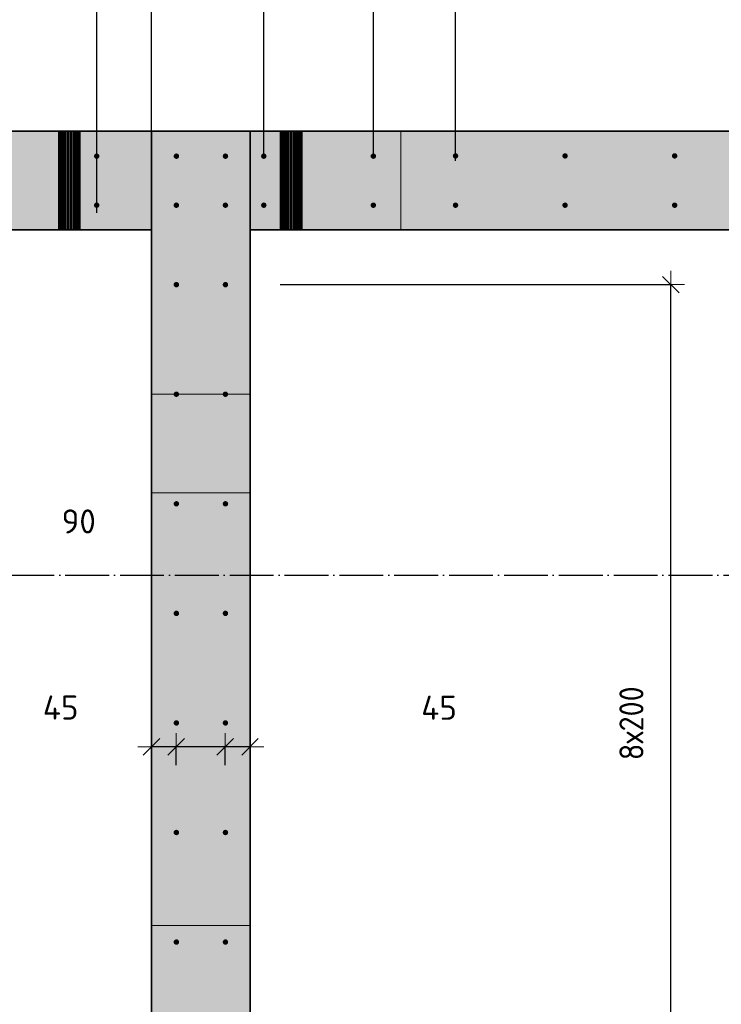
# Model space of a CAD drawing. Header units: millimetres. Extents: x -2995 to 60896, y -2809 to 57831.
# Tile 40 of 169: x 9859 to 11140, y 34836 to 36634. Entities that reach past the tile are written whole.
import ezdxf

# ---------------------------------------------------------------- set-up
doc = ezdxf.new("R2010")
doc.units = ezdxf.units.MM
doc.header["$PDMODE"] = 65
for name, pattern in [('______11', [100, 80, -10, 0, -10]), ('______5', [220, 160, -20, 20, -20]), ('________', [0])]:
    doc.linetypes.add(name, pattern=pattern)
for name, color, linetype, lineweight in [('Standard', 7, 'Continuous', 25), ('Арм.стержн. вертикальными 1', 22, 'Continuous', 35), ('Размерная линия_ общее', 7, 'Continuous', 13)]:
    doc.layers.add(name, color=color, linetype=linetype, lineweight=lineweight)
doc.layers.add('Осевая линия_ общее', color=7, linetype='______5', lineweight=13, true_color=0xa0a0a0)
doc.styles.add('ISOCPEUR', font='ISOCPEUR')
doc.dimstyles.new('DIMSTYLE_12', dxfattribs={"dimtxt": 44, "dimasz": 50, "dimexe": 0, "dimexo": 0, "dimgap": 22, "dimtad": 0, "dimdec": 0, "dimrnd": 5, "dimzin": 12, "dimdsep": 46, "dimtxsty": 'ISOCPEUR', "dimblk1": 'ALL_ML_STRICH', "dimblk2": 'ALL_ML_STRICH', "dimsah": 1, "dimcen": 0, "dimclrd": 7, "dimclre": 256, "dimclrt": 7, "dimadec": 0, "dimazin": 0, "dimtfac": 1, "dimtdec": 0, "dimtix": 1, "dimtmove": 2, "dimatfit": 3, "dimfxl": 0, "dimtvp": 1.2, "dimtzin": 0, "dimlwd": 0, "dimlwe": -3, "dimarcsym": 0})
doc.dimstyles.new('DIMSTYLE_16', dxfattribs={"dimtxt": 44, "dimasz": 50, "dimexe": 0, "dimexo": 0, "dimgap": 22, "dimtad": 0, "dimdec": 0, "dimrnd": 5, "dimzin": 12, "dimdsep": 46, "dimtxsty": 'ISOCPEUR', "dimblk1": 'ALL_ML_STRICH', "dimblk2": 'ALL_ML_STRICH', "dimsah": 1, "dimcen": 0, "dimclrd": 7, "dimclre": 256, "dimclrt": 7, "dimadec": 0, "dimazin": 0, "dimtfac": 1, "dimtdec": 0, "dimtix": 1, "dimtmove": 2, "dimatfit": 3, "dimfxl": 0, "dimtzin": 0, "dimlwd": 0, "dimlwe": -3, "dimarcsym": 0})
doc.dimstyles.new('DIMSTYLE_3', dxfattribs={"dimtxt": 44, "dimasz": 50, "dimexe": 0, "dimexo": 0, "dimgap": 22, "dimtad": 2, "dimdec": 0, "dimrnd": 5, "dimzin": 12, "dimdsep": 46, "dimtxsty": 'ISOCPEUR', "dimblk1": 'ALL_ML_STRICH', "dimblk2": 'ALL_ML_STRICH', "dimsah": 1, "dimcen": 0, "dimclrd": 7, "dimclre": 256, "dimclrt": 7, "dimadec": 0, "dimazin": 0, "dimtfac": 1, "dimtdec": 0, "dimtix": 1, "dimtmove": 2, "dimatfit": 3, "dimfxl": 0, "dimtvp": 1.2, "dimtzin": 0, "dimlwd": 0, "dimlwe": -3, "dimarcsym": 0})
doc.dimstyles.new('DIMSTYLE_5', dxfattribs={"dimtxt": 44, "dimasz": 50, "dimexe": 0, "dimexo": 0, "dimgap": 22, "dimtad": 2, "dimdec": 0, "dimrnd": 5, "dimzin": 12, "dimdsep": 46, "dimtxsty": 'ISOCPEUR', "dimblk1": 'ALL_ML_STRICH', "dimblk2": 'ALL_ML_STRICH', "dimsah": 1, "dimcen": 0, "dimclrd": 7, "dimclre": 256, "dimclrt": 7, "dimadec": 0, "dimazin": 0, "dimtfac": 1, "dimtdec": 0, "dimtix": 1, "dimtmove": 2, "dimatfit": 3, "dimfxl": 0, "dimtzin": 0, "dimlwd": 0, "dimlwe": -3, "dimarcsym": 0})

# ---------------------------------------------------------------- blocks, each defined once
blk = doc.blocks.new('СЛОЖНЫЙ_ОБЪЕКТ_0')
at = {"layer": 'Осевая линия_ общее', "color": 253, "linetype": '______11', "lineweight": -3, "true_color": 0xa0a0a0, "transparency": 33554687}
blk.add_line((-2770, 35620), (14400, 35620), dxfattribs=at)
blk = doc.blocks.new('ALL_ML_STRICH')
at = {"color": 0, "linetype": 'ByBlock', "lineweight": -2}
for p, q in [((0, -0.5), (0, 0.5)), ((-1, 0), (0.5, 0)), ((-0.3, -0.3), (0.3, 0.3))]:
    blk.add_line(p, q, dxfattribs=at)
blk = doc.blocks.new('*D512')
at = {"layer": 'DEFPOINTS', "color": 7, "linetype": 'Continuous', "lineweight": 13, "transparency": 33554687}
for p in [(10280, 35353.2), (10280, 35306.4), (10234.5, 35252.7)]:
    blk.add_point(p, dxfattribs=at)
at = {"layer": 'Размерная линия_ общее', "color": 253, "linetype": 'Continuous', "lineweight": -2, "true_color": 0xa0a0a0, "transparency": 33554687}
for p, q in [((10280, 35333.2), (10280, 35306.4)), ((10234.5, 35272.7), (10234.5, 35306.4))]:
    blk.add_line(p, q, dxfattribs=at)
at = {"layer": 'Размерная линия_ общее', "color": 7, "linetype": 'Continuous', "lineweight": -2, "transparency": 33554687}
blk.add_line((10280, 35306.4), (10234.5, 35306.4), dxfattribs=at)
at = {"layer": 'Размерная линия_ общее', "color": 7, "linetype": 'Continuous', "lineweight": 13, "transparency": 33554687, "xscale": 50, "yscale": 50, "zscale": 50}
for p, rotation in [((10234.5, 35306.4), 180), ((10280, 35306.4), 360)]:
    blk.add_blockref('ALL_ML_STRICH', p, dxfattribs=dict(at, rotation=rotation))
at = {"layer": 'Размерная линия_ общее', "color": 7, "linetype": 'Continuous', "lineweight": 13, "transparency": 33554687, "insert": (10624.9, 35377.8), "char_height": 44, "width": 88, "attachment_point": 5, "style": 'ISOCPEUR'}
blk.add_mtext('\\A1;{45}', dxfattribs=at)
blk = doc.blocks.new('*D513')
at = {"layer": 'DEFPOINTS', "color": 7, "linetype": 'Continuous', "lineweight": 13, "transparency": 33554687}
for p in [(10234.5, 35306.4), (10145, 35252.7), (10234.5, 35252.7)]:
    blk.add_point(p, dxfattribs=at)
at = {"layer": 'Размерная линия_ общее', "color": 253, "linetype": 'Continuous', "lineweight": -2, "true_color": 0xa0a0a0, "transparency": 33554687}
for p, q in [((10145, 35272.7), (10145, 35306.4)), ((10234.5, 35272.7), (10234.5, 35306.4))]:
    blk.add_line(p, q, dxfattribs=at)
at = {"layer": 'Размерная линия_ общее', "color": 7, "linetype": 'Continuous', "lineweight": -2, "transparency": 33554687}
blk.add_line((10234.5, 35306.4), (10145, 35306.4), dxfattribs=at)
at = {"layer": 'Размерная линия_ общее', "color": 7, "linetype": 'Continuous', "lineweight": 13, "transparency": 33554687, "xscale": 50, "yscale": 50, "zscale": 50}
for p, rotation in [((10145, 35306.4), 180), ((10234.5, 35306.4), 360)]:
    blk.add_blockref('ALL_ML_STRICH', p, dxfattribs=dict(at, rotation=rotation))
at = {"layer": 'Размерная линия_ общее', "color": 7, "linetype": 'Continuous', "lineweight": 13, "transparency": 33554687, "insert": (9967.2, 35717.8), "char_height": 44, "width": 88, "attachment_point": 5, "style": 'ISOCPEUR'}
blk.add_mtext('\\A1;{90}', dxfattribs=at)
blk = doc.blocks.new('*D514')
at = {"layer": 'DEFPOINTS', "color": 7, "linetype": 'Continuous', "lineweight": 13, "transparency": 33554687}
for p in [(10100, 35353.2), (10145, 35306.4), (10145, 35252.7)]:
    blk.add_point(p, dxfattribs=at)
at = {"layer": 'Размерная линия_ общее', "color": 253, "linetype": 'Continuous', "lineweight": -2, "true_color": 0xa0a0a0, "transparency": 33554687}
for p, q in [((10100, 35333.2), (10100, 35306.4)), ((10145, 35272.7), (10145, 35306.4))]:
    blk.add_line(p, q, dxfattribs=at)
at = {"layer": 'Размерная линия_ общее', "color": 7, "linetype": 'Continuous', "lineweight": -2, "transparency": 33554687}
blk.add_line((10145, 35306.4), (10100, 35306.4), dxfattribs=at)
at = {"layer": 'Размерная линия_ общее', "color": 7, "linetype": 'Continuous', "lineweight": 13, "transparency": 33554687, "xscale": 50, "yscale": 50, "zscale": 50}
for p, rotation in [((10100, 35306.4), 180), ((10145, 35306.4), 360)]:
    blk.add_blockref('ALL_ML_STRICH', p, dxfattribs=dict(at, rotation=rotation))
at = {"layer": 'Размерная линия_ общее', "color": 7, "linetype": 'Continuous', "lineweight": 13, "transparency": 33554687, "insert": (9934.2, 35378.1), "char_height": 44, "width": 88, "attachment_point": 5, "style": 'ISOCPEUR'}
blk.add_mtext('\\A1;{45}', dxfattribs=at)
blk = doc.blocks.new('*D539')
at = {"layer": 'DEFPOINTS', "color": 7, "linetype": 'Continuous', "lineweight": 13, "transparency": 33554687}
for p in [(9800, 37260), (9800, 36260.8), (10000, 36260.8)]:
    blk.add_point(p, dxfattribs=at)
at = {"layer": 'Размерная линия_ общее', "color": 253, "linetype": 'Continuous', "lineweight": -2, "true_color": 0xa0a0a0, "transparency": 33554687}
for p, q in [((9800, 36280.8), (9800, 37260)), ((10000, 36280.8), (10000, 37260))]:
    blk.add_line(p, q, dxfattribs=at)
at = {"layer": 'Размерная линия_ общее', "color": 7, "linetype": 'Continuous', "lineweight": -2, "transparency": 33554687}
blk.add_line((9800, 37260), (10000, 37260), dxfattribs=at)
at = {"layer": 'Размерная линия_ общее', "color": 7, "linetype": 'Continuous', "lineweight": 13, "transparency": 33554687, "xscale": 50, "yscale": 50, "zscale": 50, "rotation": 180}
blk.add_blockref('ALL_ML_STRICH', (9800, 37260), dxfattribs=at)
at = {"layer": 'Размерная линия_ общее', "color": 7, "linetype": 'Continuous', "lineweight": 13, "transparency": 33554687, "xscale": 50, "yscale": 50, "zscale": 50}
blk.add_blockref('ALL_ML_STRICH', (10000, 37260), dxfattribs=at)
at = {"layer": 'Размерная линия_ общее', "color": 7, "linetype": 'Continuous', "lineweight": 13, "transparency": 33554687, "insert": (9387.9, 36700), "char_height": 44, "width": 132, "attachment_point": 5, "style": 'ISOCPEUR'}
blk.add_mtext('\\A1;{200}', dxfattribs=at)
blk = doc.blocks.new('*D540')
at = {"layer": 'DEFPOINTS', "color": 7, "linetype": 'Continuous', "lineweight": 13, "transparency": 33554687}
for p in [(10000, 37260), (10000, 36260.8), (10100, 36176.3)]:
    blk.add_point(p, dxfattribs=at)
at = {"layer": 'Размерная линия_ общее', "color": 253, "linetype": 'Continuous', "lineweight": -2, "true_color": 0xa0a0a0, "transparency": 33554687}
for p, q in [((10000, 36280.8), (10000, 37260)), ((10100, 36196.3), (10100, 37260))]:
    blk.add_line(p, q, dxfattribs=at)
at = {"layer": 'Размерная линия_ общее', "color": 7, "linetype": 'Continuous', "lineweight": -2, "transparency": 33554687}
blk.add_line((10000, 37260), (10100, 37260), dxfattribs=at)
at = {"layer": 'Размерная линия_ общее', "color": 7, "linetype": 'Continuous', "lineweight": 13, "transparency": 33554687, "xscale": 50, "yscale": 50, "zscale": 50, "rotation": 180}
blk.add_blockref('ALL_ML_STRICH', (10000, 37260), dxfattribs=at)
at = {"layer": 'Размерная линия_ общее', "color": 7, "linetype": 'Continuous', "lineweight": 13, "transparency": 33554687, "xscale": 50, "yscale": 50, "zscale": 50}
blk.add_blockref('ALL_ML_STRICH', (10100, 37260), dxfattribs=at)
at = {"layer": 'Размерная линия_ общее', "color": 7, "linetype": 'Continuous', "lineweight": 13, "transparency": 33554687, "insert": (10221.3, 36855.3), "char_height": 44, "width": 132, "attachment_point": 5, "style": 'ISOCPEUR'}
blk.add_mtext('\\A1;{100}', dxfattribs=at)
blk = doc.blocks.new('*D541')
at = {"layer": 'DEFPOINTS', "color": 7, "linetype": 'Continuous', "lineweight": 13, "transparency": 33554687}
for p in [(10100, 37260), (10305, 36384.5), (10100, 36176.3)]:
    blk.add_point(p, dxfattribs=at)
at = {"layer": 'Размерная линия_ общее', "color": 253, "linetype": 'Continuous', "lineweight": -2, "true_color": 0xa0a0a0, "transparency": 33554687}
for p, q in [((10100, 36196.3), (10100, 37260)), ((10305, 36384.5), (10305, 37260))]:
    blk.add_line(p, q, dxfattribs=at)
at = {"layer": 'Размерная линия_ общее', "color": 7, "linetype": 'Continuous', "lineweight": -2, "transparency": 33554687}
blk.add_line((10100, 37260), (10305, 37260), dxfattribs=at)
at = {"layer": 'Размерная линия_ общее', "color": 7, "linetype": 'Continuous', "lineweight": 13, "transparency": 33554687, "xscale": 50, "yscale": 50, "zscale": 50, "rotation": 180}
blk.add_blockref('ALL_ML_STRICH', (10100, 37260), dxfattribs=at)
at = {"layer": 'Размерная линия_ общее', "color": 7, "linetype": 'Continuous', "lineweight": 13, "transparency": 33554687, "xscale": 50, "yscale": 50, "zscale": 50}
blk.add_blockref('ALL_ML_STRICH', (10305, 37260), dxfattribs=at)
at = {"layer": 'Размерная линия_ общее', "color": 7, "linetype": 'Continuous', "lineweight": 13, "transparency": 33554687, "insert": (9498.7, 38066), "char_height": 44, "width": 132, "attachment_point": 5, "style": 'ISOCPEUR'}
blk.add_mtext('\\A1;{205}', dxfattribs=at)
blk = doc.blocks.new('*D542')
at = {"layer": 'DEFPOINTS', "color": 7, "linetype": 'Continuous', "lineweight": 13, "transparency": 33554687}
for p in [(10305, 37260), (10305, 36384.5), (10505, 36384.5)]:
    blk.add_point(p, dxfattribs=at)
at = {"layer": 'Размерная линия_ общее', "color": 253, "linetype": 'Continuous', "lineweight": -2, "true_color": 0xa0a0a0, "transparency": 33554687}
for p, q in [((10305, 36384.5), (10305, 37260)), ((10505, 36384.5), (10505, 37260))]:
    blk.add_line(p, q, dxfattribs=at)
at = {"layer": 'Размерная линия_ общее', "color": 7, "linetype": 'Continuous', "lineweight": -2, "transparency": 33554687}
blk.add_line((10305, 37260), (10505, 37260), dxfattribs=at)
at = {"layer": 'Размерная линия_ общее', "color": 7, "linetype": 'Continuous', "lineweight": 13, "transparency": 33554687, "xscale": 50, "yscale": 50, "zscale": 50, "rotation": 180}
blk.add_blockref('ALL_ML_STRICH', (10305, 37260), dxfattribs=at)
at = {"layer": 'Размерная линия_ общее', "color": 7, "linetype": 'Continuous', "lineweight": 13, "transparency": 33554687, "xscale": 50, "yscale": 50, "zscale": 50}
blk.add_blockref('ALL_ML_STRICH', (10505, 37260), dxfattribs=at)
at = {"layer": 'Размерная линия_ общее', "color": 7, "linetype": 'Continuous', "lineweight": 13, "transparency": 33554687, "insert": (10721.5, 38013.6), "char_height": 44, "width": 132, "attachment_point": 5, "style": 'ISOCPEUR'}
blk.add_mtext('\\A1;{200}', dxfattribs=at)
blk = doc.blocks.new('*D543')
at = {"layer": 'DEFPOINTS', "color": 7, "linetype": 'Continuous', "lineweight": 13, "transparency": 33554687}
for p in [(10505, 37260), (10505, 36384.5), (10655, 36356.3)]:
    blk.add_point(p, dxfattribs=at)
at = {"layer": 'Размерная линия_ общее', "color": 253, "linetype": 'Continuous', "lineweight": -2, "true_color": 0xa0a0a0, "transparency": 33554687}
for p, q in [((10505, 36384.5), (10505, 37260)), ((10655, 36376.3), (10655, 37260))]:
    blk.add_line(p, q, dxfattribs=at)
at = {"layer": 'Размерная линия_ общее', "color": 7, "linetype": 'Continuous', "lineweight": -2, "transparency": 33554687}
blk.add_line((10505, 37260), (10655, 37260), dxfattribs=at)
at = {"layer": 'Размерная линия_ общее', "color": 7, "linetype": 'Continuous', "lineweight": 13, "transparency": 33554687, "xscale": 50, "yscale": 50, "zscale": 50, "rotation": 180}
blk.add_blockref('ALL_ML_STRICH', (10505, 37260), dxfattribs=at)
at = {"layer": 'Размерная линия_ общее', "color": 7, "linetype": 'Continuous', "lineweight": 13, "transparency": 33554687, "xscale": 50, "yscale": 50, "zscale": 50}
blk.add_blockref('ALL_ML_STRICH', (10655, 37260), dxfattribs=at)
at = {"layer": 'Размерная линия_ общее', "color": 7, "linetype": 'Continuous', "lineweight": 13, "transparency": 33554687, "insert": (10783.8, 37676.8), "char_height": 44, "width": 132, "attachment_point": 5, "style": 'ISOCPEUR'}
blk.add_mtext('\\A1;{150}', dxfattribs=at)
blk = doc.blocks.new('*D544')
at = {"layer": 'DEFPOINTS', "color": 7, "linetype": 'Continuous', "lineweight": 13, "transparency": 33554687}
for p in [(10655, 37260), (10655, 36356.3), (11855, 36356.3)]:
    blk.add_point(p, dxfattribs=at)
at = {"layer": 'Размерная линия_ общее', "color": 253, "linetype": 'Continuous', "lineweight": -2, "true_color": 0xa0a0a0, "transparency": 33554687}
for p, q in [((10655, 36376.3), (10655, 37260)), ((11855, 36376.3), (11855, 37260))]:
    blk.add_line(p, q, dxfattribs=at)
at = {"layer": 'Размерная линия_ общее', "color": 7, "linetype": 'Continuous', "lineweight": -2, "transparency": 33554687}
blk.add_line((10655, 37260), (11855, 37260), dxfattribs=at)
at = {"layer": 'Размерная линия_ общее', "color": 7, "linetype": 'Continuous', "lineweight": 13, "transparency": 33554687, "xscale": 50, "yscale": 50, "zscale": 50, "rotation": 180}
blk.add_blockref('ALL_ML_STRICH', (10655, 37260), dxfattribs=at)
at = {"layer": 'Размерная линия_ общее', "color": 7, "linetype": 'Continuous', "lineweight": 13, "transparency": 33554687, "xscale": 50, "yscale": 50, "zscale": 50}
blk.add_blockref('ALL_ML_STRICH', (11855, 37260), dxfattribs=at)
at = {"layer": 'Размерная линия_ общее', "color": 7, "linetype": 'Continuous', "lineweight": 13, "transparency": 33554687, "insert": (11187, 37354), "char_height": 44, "width": 2.2, "attachment_point": 1, "line_spacing_factor": 0.60241, "style": 'ISOCPEUR'}
blk.add_mtext('\\W0.91;6х200', dxfattribs=at)
blk = doc.blocks.new('*D552')
at = {"layer": 'DEFPOINTS', "color": 7, "linetype": 'Continuous', "lineweight": 13, "transparency": 33554687}
for p in [(10235, 36150), (10235, 34550), (11048.1, 34550)]:
    blk.add_point(p, dxfattribs=at)
at = {"layer": 'Размерная линия_ общее', "color": 253, "linetype": 'Continuous', "lineweight": -2, "true_color": 0xa0a0a0, "transparency": 33554687}
for p, q in [((10335, 36150), (11048.1, 36150)), ((10335, 34550), (11048.1, 34550))]:
    blk.add_line(p, q, dxfattribs=at)
at = {"layer": 'Размерная линия_ общее', "color": 7, "linetype": 'Continuous', "lineweight": -2, "transparency": 33554687}
blk.add_line((11048.1, 34550), (11048.1, 36150), dxfattribs=at)
at = {"layer": 'Размерная линия_ общее', "color": 7, "linetype": 'Continuous', "lineweight": 13, "transparency": 33554687, "xscale": 50, "yscale": 50, "zscale": 50}
for p, rotation in [((11048.1, 36150), 90), ((11048.1, 34550), 270)]:
    blk.add_blockref('ALL_ML_STRICH', p, dxfattribs=dict(at, rotation=rotation))
at = {"layer": 'Размерная линия_ общее', "color": 7, "linetype": 'Continuous', "lineweight": 13, "transparency": 33554687, "insert": (10954.1, 35282), "char_height": 44, "width": 2.2, "attachment_point": 1, "rotation": 90, "line_spacing_factor": 0.60241, "style": 'ISOCPEUR'}
blk.add_mtext('\\W0.91;8х200', dxfattribs=at)

msp = doc.modelspace()

# ---------------------------------------------------------------- hatches: boundary and pattern name
at = {"linetype": 'Continuous', "lineweight": 25, "transparency": 33554687}
for points in [[(10280, 36430), (10100, 36430), (10100, 34500), (10280, 34500)], [(13120, 36250), (13120, 36430), (10280, 36430), (10280, 36250)]]:
    msp.add_hatch(color=7, dxfattribs=at).paths.add_polyline_path(points)
at = {"layer": 'Standard', "linetype": 'Continuous', "lineweight": 25, "transparency": 33554687}
msp.add_hatch(color=7, dxfattribs=at).paths.add_polyline_path([(10100, 36250), (10100, 36430), (8500, 36430), (8500, 36250)])
at = {"layer": 'Арм.стержн. вертикальными 1', "linetype": 'Continuous', "lineweight": 50, "transparency": 33554687}
for points in [[(10005, 36384.5), (10004.6, 36386.4), (10003.5, 36388.1), (10001.9, 36389.2), (10000, 36389.5), (9998.1, 36389.2), (9996.5, 36388.1), (9995.4, 36386.4), (9995, 36384.5), (9995.4, 36382.6), (9996.5, 36381), (9998.1, 36379.9), (10000, 36379.5), (10001.9, 36379.9), (10003.5, 36381), (10004.6, 36382.6)], [(10150.5, 36384.5), (10150.1, 36386.4), (10149, 36388.1), (10147.4, 36389.2), (10145.5, 36389.5), (10143.6, 36389.2), (10141.9, 36388.1), (10140.8, 36386.4), (10140.5, 36384.5), (10140.8, 36382.6), (10141.9, 36381), (10143.6, 36379.9), (10145.5, 36379.5), (10147.4, 36379.9), (10149, 36381), (10150.1, 36382.6)], [(10240, 36384.5), (10239.6, 36386.4), (10238.5, 36388.1), (10236.9, 36389.2), (10235, 36389.5), (10233.1, 36389.2), (10231.5, 36388.1), (10230.4, 36386.4), (10230, 36384.5), (10230.4, 36382.6), (10231.5, 36381), (10233.1, 36379.9), (10235, 36379.5), (10236.9, 36379.9), (10238.5, 36381), (10239.6, 36382.6)], [(10310, 36384.5), (10309.6, 36386.4), (10308.5, 36388.1), (10306.9, 36389.2), (10305, 36389.5), (10303.1, 36389.2), (10301.5, 36388.1), (10300.4, 36386.4), (10300, 36384.5), (10300.4, 36382.6), (10301.5, 36381), (10303.1, 36379.9), (10305, 36379.5), (10306.9, 36379.9), (10308.5, 36381), (10309.6, 36382.6)], [(10510, 36384.5), (10509.6, 36386.4), (10508.5, 36388.1), (10506.9, 36389.2), (10505, 36389.5), (10503.1, 36389.2), (10501.5, 36388.1), (10500.4, 36386.4), (10500, 36384.5), (10500.4, 36382.6), (10501.5, 36381), (10503.1, 36379.9), (10505, 36379.5), (10506.9, 36379.9), (10508.5, 36381), (10509.6, 36382.6)], [(10660, 36385), (10659.6, 36386.9), (10658.5, 36388.5), (10656.9, 36389.6), (10655, 36390), (10653.1, 36389.6), (10651.5, 36388.5), (10650.4, 36386.9), (10650, 36385), (10650.4, 36383.1), (10651.5, 36381.5), (10653.1, 36380.4), (10655, 36380), (10656.9, 36380.4), (10658.5, 36381.5), (10659.6, 36383.1)], [(10860, 36385), (10859.6, 36386.9), (10858.5, 36388.5), (10856.9, 36389.6), (10855, 36390), (10853.1, 36389.6), (10851.5, 36388.5), (10850.4, 36386.9), (10850, 36385), (10850.4, 36383.1), (10851.5, 36381.5), (10853.1, 36380.4), (10855, 36380), (10856.9, 36380.4), (10858.5, 36381.5), (10859.6, 36383.1)], [(11060, 36385), (11059.6, 36386.9), (11058.5, 36388.5), (11056.9, 36389.6), (11055, 36390), (11053.1, 36389.6), (11051.5, 36388.5), (11050.4, 36386.9), (11050, 36385), (11050.4, 36383.1), (11051.5, 36381.5), (11053.1, 36380.4), (11055, 36380), (11056.9, 36380.4), (11058.5, 36381.5), (11059.6, 36383.1)], [(10005, 36295), (10004.6, 36296.9), (10003.5, 36298.5), (10001.9, 36299.6), (10000, 36300), (9998.1, 36299.6), (9996.5, 36298.5), (9995.4, 36296.9), (9995, 36295), (9995.4, 36293.1), (9996.5, 36291.5), (9998.1, 36290.4), (10000, 36290), (10001.9, 36290.4), (10003.5, 36291.5), (10004.6, 36293.1)], [(10150.5, 36295), (10150.1, 36296.9), (10149, 36298.5), (10147.4, 36299.6), (10145.5, 36300), (10143.6, 36299.6), (10141.9, 36298.5), (10140.8, 36296.9), (10140.5, 36295), (10140.8, 36293.1), (10141.9, 36291.5), (10143.6, 36290.4), (10145.5, 36290), (10147.4, 36290.4), (10149, 36291.5), (10150.1, 36293.1)], [(10240, 36295), (10239.6, 36296.9), (10238.5, 36298.5), (10236.9, 36299.6), (10235, 36300), (10233.1, 36299.6), (10231.5, 36298.5), (10230.4, 36296.9), (10230, 36295), (10230.4, 36293.1), (10231.5, 36291.5), (10233.1, 36290.4), (10235, 36290), (10236.9, 36290.4), (10238.5, 36291.5), (10239.6, 36293.1)], [(10310, 36295), (10309.6, 36296.9), (10308.5, 36298.5), (10306.9, 36299.6), (10305, 36300), (10303.1, 36299.6), (10301.5, 36298.5), (10300.4, 36296.9), (10300, 36295), (10300.4, 36293.1), (10301.5, 36291.5), (10303.1, 36290.4), (10305, 36290), (10306.9, 36290.4), (10308.5, 36291.5), (10309.6, 36293.1)], [(10510, 36295), (10509.6, 36296.9), (10508.5, 36298.5), (10506.9, 36299.6), (10505, 36300), (10503.1, 36299.6), (10501.5, 36298.5), (10500.4, 36296.9), (10500, 36295), (10500.4, 36293.1), (10501.5, 36291.5), (10503.1, 36290.4), (10505, 36290), (10506.9, 36290.4), (10508.5, 36291.5), (10509.6, 36293.1)], [(10660, 36295), (10659.6, 36296.9), (10658.5, 36298.5), (10656.9, 36299.6), (10655, 36300), (10653.1, 36299.6), (10651.5, 36298.5), (10650.4, 36296.9), (10650, 36295), (10650.4, 36293.1), (10651.5, 36291.5), (10653.1, 36290.4), (10655, 36290), (10656.9, 36290.4), (10658.5, 36291.5), (10659.6, 36293.1)], [(10860, 36295), (10859.6, 36296.9), (10858.5, 36298.5), (10856.9, 36299.6), (10855, 36300), (10853.1, 36299.6), (10851.5, 36298.5), (10850.4, 36296.9), (10850, 36295), (10850.4, 36293.1), (10851.5, 36291.5), (10853.1, 36290.4), (10855, 36290), (10856.9, 36290.4), (10858.5, 36291.5), (10859.6, 36293.1)], [(11060, 36295), (11059.6, 36296.9), (11058.5, 36298.5), (11056.9, 36299.6), (11055, 36300), (11053.1, 36299.6), (11051.5, 36298.5), (11050.4, 36296.9), (11050, 36295), (11050.4, 36293.1), (11051.5, 36291.5), (11053.1, 36290.4), (11055, 36290), (11056.9, 36290.4), (11058.5, 36291.5), (11059.6, 36293.1)], [(10150.5, 36150), (10150.1, 36151.9), (10149, 36153.5), (10147.4, 36154.6), (10145.5, 36155), (10143.6, 36154.6), (10141.9, 36153.5), (10140.8, 36151.9), (10140.5, 36150), (10140.8, 36148.1), (10141.9, 36146.5), (10143.6, 36145.4), (10145.5, 36145), (10147.4, 36145.4), (10149, 36146.5), (10150.1, 36148.1)], [(10240, 36150), (10239.6, 36151.9), (10238.5, 36153.5), (10236.9, 36154.6), (10235, 36155), (10233.1, 36154.6), (10231.5, 36153.5), (10230.4, 36151.9), (10230, 36150), (10230.4, 36148.1), (10231.5, 36146.5), (10233.1, 36145.4), (10235, 36145), (10236.9, 36145.4), (10238.5, 36146.5), (10239.6, 36148.1)], [(10150.5, 35950), (10150.1, 35951.9), (10149, 35953.5), (10147.4, 35954.6), (10145.5, 35955), (10143.6, 35954.6), (10141.9, 35953.5), (10140.8, 35951.9), (10140.5, 35950), (10140.8, 35948.1), (10141.9, 35946.5), (10143.6, 35945.4), (10145.5, 35945), (10147.4, 35945.4), (10149, 35946.5), (10150.1, 35948.1)], [(10240, 35950), (10239.6, 35951.9), (10238.5, 35953.5), (10236.9, 35954.6), (10235, 35955), (10233.1, 35954.6), (10231.5, 35953.5), (10230.4, 35951.9), (10230, 35950), (10230.4, 35948.1), (10231.5, 35946.5), (10233.1, 35945.4), (10235, 35945), (10236.9, 35945.4), (10238.5, 35946.5), (10239.6, 35948.1)], [(10150.5, 35750), (10150.1, 35751.9), (10149, 35753.5), (10147.4, 35754.6), (10145.5, 35755), (10143.6, 35754.6), (10141.9, 35753.5), (10140.8, 35751.9), (10140.5, 35750), (10140.8, 35748.1), (10141.9, 35746.5), (10143.6, 35745.4), (10145.5, 35745), (10147.4, 35745.4), (10149, 35746.5), (10150.1, 35748.1)], [(10240, 35750), (10239.6, 35751.9), (10238.5, 35753.5), (10236.9, 35754.6), (10235, 35755), (10233.1, 35754.6), (10231.5, 35753.5), (10230.4, 35751.9), (10230, 35750), (10230.4, 35748.1), (10231.5, 35746.5), (10233.1, 35745.4), (10235, 35745), (10236.9, 35745.4), (10238.5, 35746.5), (10239.6, 35748.1)], [(10150.5, 35550), (10150.1, 35551.9), (10149, 35553.5), (10147.4, 35554.6), (10145.5, 35555), (10143.6, 35554.6), (10141.9, 35553.5), (10140.8, 35551.9), (10140.5, 35550), (10140.8, 35548.1), (10141.9, 35546.5), (10143.6, 35545.4), (10145.5, 35545), (10147.4, 35545.4), (10149, 35546.5), (10150.1, 35548.1)], [(10240, 35550), (10239.6, 35551.9), (10238.5, 35553.5), (10236.9, 35554.6), (10235, 35555), (10233.1, 35554.6), (10231.5, 35553.5), (10230.4, 35551.9), (10230, 35550), (10230.4, 35548.1), (10231.5, 35546.5), (10233.1, 35545.4), (10235, 35545), (10236.9, 35545.4), (10238.5, 35546.5), (10239.6, 35548.1)], [(10150.5, 35350), (10150.1, 35351.9), (10149, 35353.5), (10147.4, 35354.6), (10145.5, 35355), (10143.6, 35354.6), (10141.9, 35353.5), (10140.8, 35351.9), (10140.5, 35350), (10140.8, 35348.1), (10141.9, 35346.5), (10143.6, 35345.4), (10145.5, 35345), (10147.4, 35345.4), (10149, 35346.5), (10150.1, 35348.1)], [(10240, 35350), (10239.6, 35351.9), (10238.5, 35353.5), (10236.9, 35354.6), (10235, 35355), (10233.1, 35354.6), (10231.5, 35353.5), (10230.4, 35351.9), (10230, 35350), (10230.4, 35348.1), (10231.5, 35346.5), (10233.1, 35345.4), (10235, 35345), (10236.9, 35345.4), (10238.5, 35346.5), (10239.6, 35348.1)], [(10150.5, 35150), (10150.1, 35151.9), (10149, 35153.5), (10147.4, 35154.6), (10145.5, 35155), (10143.6, 35154.6), (10141.9, 35153.5), (10140.8, 35151.9), (10140.5, 35150), (10140.8, 35148.1), (10141.9, 35146.5), (10143.6, 35145.4), (10145.5, 35145), (10147.4, 35145.4), (10149, 35146.5), (10150.1, 35148.1)], [(10240, 35150), (10239.6, 35151.9), (10238.5, 35153.5), (10236.9, 35154.6), (10235, 35155), (10233.1, 35154.6), (10231.5, 35153.5), (10230.4, 35151.9), (10230, 35150), (10230.4, 35148.1), (10231.5, 35146.5), (10233.1, 35145.4), (10235, 35145), (10236.9, 35145.4), (10238.5, 35146.5), (10239.6, 35148.1)], [(10150.5, 34950), (10150.1, 34951.9), (10149, 34953.5), (10147.4, 34954.6), (10145.5, 34955), (10143.6, 34954.6), (10141.9, 34953.5), (10140.8, 34951.9), (10140.5, 34950), (10140.8, 34948.1), (10141.9, 34946.5), (10143.6, 34945.4), (10145.5, 34945), (10147.4, 34945.4), (10149, 34946.5), (10150.1, 34948.1)], [(10240, 34950), (10239.6, 34951.9), (10238.5, 34953.5), (10236.9, 34954.6), (10235, 34955), (10233.1, 34954.6), (10231.5, 34953.5), (10230.4, 34951.9), (10230, 34950), (10230.4, 34948.1), (10231.5, 34946.5), (10233.1, 34945.4), (10235, 34945), (10236.9, 34945.4), (10238.5, 34946.5), (10239.6, 34948.1)]]:
    msp.add_hatch(color=4, dxfattribs=at).paths.add_polyline_path(points)

# ---------------------------------------------------------------- linework, layer by layer
at = {"color": 7, "linetype": 'Continuous', "lineweight": 35, "transparency": 33554687}
for p, q in [((10100, 36250), (10100, 36430)), ((10100, 36430), (10280, 36430)), ((10280, 36430), (10280, 36250)), ((10280, 36250), (10280, 36430)), ((10280, 36430), (13120, 36430)), ((10100, 34500), (10100, 36250)), ((10280, 36250), (10280, 34500)), ((12940, 36250), (10280, 36250))]:
    msp.add_line(p, q, dxfattribs=at)
at = {"color": 253, "linetype": '________', "lineweight": 13, "true_color": 0xababab, "transparency": 33554687}
for p, q in [((10335, 36430), (10335, 36250)), ((10335.1, 36430), (10335.1, 36250)), ((10335.4, 36430), (10335.4, 36250)), ((10336, 36430), (10336, 36250)), ((10336.7, 36430), (10336.7, 36250)), ((10337.7, 36430), (10337.7, 36250)), ((10338.8, 36430), (10338.8, 36250)), ((10340.1, 36430), (10340.1, 36250)), ((10341.6, 36430), (10341.6, 36250)), ((10343.2, 36430), (10343.2, 36250)), ((10345, 36430), (10345, 36250)), ((10346.9, 36430), (10346.9, 36250)), ((10348.8, 36430), (10348.8, 36250)), ((10350.8, 36430), (10350.8, 36250)), ((10352.9, 36430), (10352.9, 36250)), ((10355, 36430), (10355, 36250)), ((10357.1, 36430), (10357.1, 36250)), ((10359.2, 36430), (10359.2, 36250)), ((10361.2, 36430), (10361.2, 36250)), ((10363.1, 36430), (10363.1, 36250)), ((10365, 36430), (10365, 36250)), ((10366.8, 36430), (10366.8, 36250)), ((10368.4, 36430), (10368.4, 36250)), ((10369.9, 36430), (10369.9, 36250)), ((10371.2, 36430), (10371.2, 36250)), ((10372.3, 36430), (10372.3, 36250)), ((10373.3, 36430), (10373.3, 36250)), ((10374, 36430), (10374, 36250)), ((10374.6, 36430), (10374.6, 36250)), ((10374.9, 36430), (10374.9, 36250)), ((10375, 36250), (10375, 36430)), ((10555, 36430), (10555, 36250)), ((10280, 35950), (10100, 35950)), ((10100, 35770), (10280, 35770)), ((10280, 34980), (10100, 34980))]:
    msp.add_line(p, q, dxfattribs=at)
at = {"layer": 'Standard', "color": 7, "linetype": 'Continuous', "lineweight": 35, "transparency": 33554687}
for p, q in [((8500, 36430), (10100, 36430)), ((10100, 36430), (10100, 36250)), ((10100, 36250), (8500, 36250))]:
    msp.add_line(p, q, dxfattribs=at)
at = {"layer": 'Standard', "color": 253, "linetype": '________', "lineweight": 13, "true_color": 0xababab, "transparency": 33554687}
for p, q in [((9930, 36430), (9930, 36250)), ((9930.1, 36430), (9930.1, 36250)), ((9930.4, 36430), (9930.4, 36250)), ((9931, 36430), (9931, 36250)), ((9931.7, 36430), (9931.7, 36250)), ((9932.7, 36430), (9932.7, 36250)), ((9933.8, 36430), (9933.8, 36250)), ((9935.1, 36430), (9935.1, 36250)), ((9936.6, 36430), (9936.6, 36250)), ((9938.2, 36430), (9938.2, 36250)), ((9940, 36430), (9940, 36250)), ((9941.9, 36430), (9941.9, 36250)), ((9943.8, 36430), (9943.8, 36250)), ((9945.8, 36430), (9945.8, 36250)), ((9947.9, 36430), (9947.9, 36250)), ((9950, 36430), (9950, 36250)), ((9952.1, 36430), (9952.1, 36250)), ((9954.2, 36430), (9954.2, 36250)), ((9956.2, 36430), (9956.2, 36250)), ((9958.1, 36430), (9958.1, 36250)), ((9960, 36430), (9960, 36250)), ((9961.8, 36430), (9961.8, 36250)), ((9963.4, 36430), (9963.4, 36250)), ((9964.9, 36430), (9964.9, 36250)), ((9966.2, 36430), (9966.2, 36250)), ((9967.3, 36430), (9967.3, 36250)), ((9968.3, 36430), (9968.3, 36250)), ((9969, 36430), (9969, 36250)), ((9969.6, 36430), (9969.6, 36250)), ((9969.9, 36430), (9969.9, 36250)), ((9970, 36250), (9970, 36430))]:
    msp.add_line(p, q, dxfattribs=at)

# ---------------------------------------------------------------- block references
at = {"layer": 'Осевая линия_ общее', "color": 253, "linetype": '______11', "lineweight": -3, "true_color": 0xa0a0a0, "transparency": 33554687}
msp.add_blockref('СЛОЖНЫЙ_ОБЪЕКТ_0', (0, 0), dxfattribs=at)

# ---------------------------------------------------------------- dimensions: what is measured, and where the dimension line sits
at = {"layer": 'Размерная линия_ общее', "color": 7, "linetype": 'Continuous', "lineweight": 13, "transparency": 33554687}
for base, p1, p2, dimstyle, picture, middle in [((10305, 37260), (10100, 36196.3), (10305, 36384.5), 'DIMSTYLE_5', '*D541', (9498.7, 38066)), ((10505, 37260), (10305, 36384.5), (10505, 36384.5), 'DIMSTYLE_5', '*D542', (10721.5, 38013.6)), ((10655, 37260), (10505, 36384.5), (10655, 36376.3), 'DIMSTYLE_5', '*D543', (10783.8, 37676.8)), ((10000, 37260), (9800, 36280.8), (10000, 36280.8), 'DIMSTYLE_16', '*D539', (9387.9, 36700)), ((10100, 37260), (10000, 36280.8), (10100, 36196.3), 'DIMSTYLE_12', '*D540', (10221.3, 36855.3))]:
    dim = msp.add_linear_dim(base=base, p1=p1, p2=p2, dimstyle=dimstyle, override={"dimpost": '<>', "dimclrd": 7, "dimclre": 253, "dimclrt": 7, "dimlwd": 0, "dimlwe": 65533}, dxfattribs=at)
    dim.commit()
    dim.dimension.update_dxf_attribs({"geometry": picture, "text_midpoint": middle, "dimtype": 160})
dim = msp.add_linear_dim(base=(11855, 37260), p1=(10655, 36376.3), p2=(11855, 36376.3), text='\\W0.91;6х200', dimstyle='DIMSTYLE_5', override={"dimpost": '<>', "dimclrd": 7, "dimclre": 253, "dimclrt": 7, "dimlwd": 0, "dimlwe": 65533}, dxfattribs=at)
dim.commit()
dim.dimension.update_dxf_attribs({"geometry": '*D544', "text_midpoint": (11255, 37282), "dimtype": 160})
dim = msp.add_linear_dim(base=(11048.1, 36150), p1=(10335, 34550), p2=(10335, 36150), angle=90, text='\\W0.91;8х200', dimstyle='DIMSTYLE_5', override={"dimpost": '<>', "dimclrd": 7, "dimclre": 253, "dimclrt": 7, "dimlwd": 0, "dimlwe": 65533}, dxfattribs=at)
dim.commit()
dim.dimension.update_dxf_attribs({"geometry": '*D552', "text_midpoint": (11026.1, 35350), "dimtype": 160})
for base, p1, p2, picture, middle in [((10144.9997, 35306.4293), (10234.531, 35272.7289), (10144.9997, 35272.7289), '*D513', (9967.1915, 35717.7707)), ((10100, 35306.4), (10145, 35272.7), (10100, 35333.2), '*D514', (9934.2, 35378.1)), ((10234.531, 35306.4293), (10280, 35333.2168), (10234.531, 35272.7289), '*D512', (10624.8756, 35377.8131))]:
    dim = msp.add_linear_dim(base=base, p1=p1, p2=p2, angle=180, dimstyle='DIMSTYLE_3', override={"dimpost": '<>', "dimclrd": 7, "dimclre": 253, "dimclrt": 7, "dimlwd": 0, "dimlwe": 65533}, dxfattribs=at)
    dim.commit()
    dim.dimension.update_dxf_attribs({"geometry": picture, "text_midpoint": middle, "dimtype": 160})

doc.saveas('drawing.dxf')
